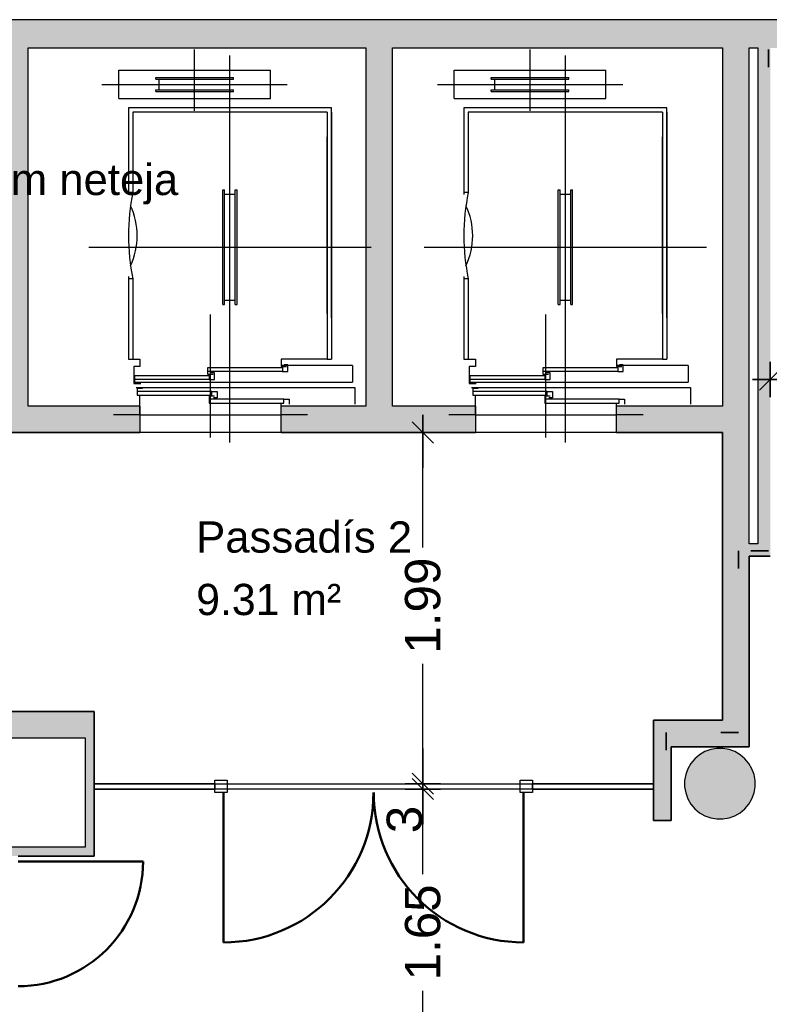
# Model space of a CAD drawing. Header units: metres. Extents: x -1 to 441, y -6 to 31.
# Tile 21 of 24: x 417.03 to 421.27, y 22.65 to 28.23. Entities that reach past the tile are written whole.
import ezdxf

# ---------------------------------------------------------------- set-up
doc = ezdxf.new("R2010")
doc.units = ezdxf.units.M
doc.header["$PDMODE"] = 65
doc.linetypes.add('CONTINUA', pattern=[0])
doc.linetypes.add('PUNKT', pattern=[6.35, 0, -6.35])
for name, color, linetype, lineweight in [('3D P4 MURS', 7, 'CONTINUA', 25), ('3D P4 PILAR', 7, 'CONTINUA', 25), ('P4  SUPERFICI LLIURE', 7, 'CONTINUA', 25), ('P4 COTES', 7, 'CONTINUA', 25), ('P4 ESCALES 2D', 7, 'CONTINUA', 25), ('P4 LOCAL', 7, 'CONTINUA', 25), ('P4 NOTACIO', 7, 'CONTINUA', 25)]:
    doc.layers.add(name, color=color, linetype=linetype, lineweight=lineweight)
doc.styles.add('ARIAL', font='arial.ttf')
doc.dimstyles.new('DIMSTYLE_3', dxfattribs={"dimtxt": 0.2, "dimasz": 0.2, "dimexe": 0, "dimexo": 1e-06, "dimgap": 0.1, "dimtad": 0, "dimrnd": 0.005, "dimzin": 4, "dimdsep": 46, "dimtxsty": 'ARIAL', "dimblk1": 'ALL_ML_STRICH', "dimblk2": 'ALL_ML_STRICH', "dimsah": 1, "dimcen": 0, "dimse1": 1, "dimse2": 1, "dimclrd": 2, "dimclre": 2, "dimclrt": 2, "dimadec": 0, "dimazin": 0, "dimtfac": 1, "dimtdec": 0, "dimtix": 1, "dimtmove": 2, "dimatfit": 3, "dimfxl": 0, "dimtzin": 0, "dimlwd": 0, "dimlwe": 35, "dimarcsym": 0})
doc.dimstyles.new('DIMSTYLE_9', dxfattribs={"dimtxt": 0.2, "dimasz": 0.2, "dimexe": 0, "dimexo": 1e-06, "dimgap": 0.1, "dimtad": 2, "dimdec": 0, "dimlfac": 100, "dimrnd": 0.5, "dimzin": 4, "dimdsep": 46, "dimtxsty": 'ARIAL', "dimblk1": 'ALL_ML_STRICH', "dimblk2": 'ALL_ML_STRICH', "dimsah": 1, "dimcen": 0, "dimse1": 1, "dimse2": 1, "dimclrd": 2, "dimclre": 2, "dimclrt": 2, "dimadec": 0, "dimazin": 0, "dimtfac": 1, "dimtdec": 0, "dimtix": 1, "dimtmove": 2, "dimatfit": 3, "dimfxl": 0, "dimtvp": 1.2, "dimtzin": 0, "dimlwd": 0, "dimlwe": 35, "dimarcsym": 0})

# ---------------------------------------------------------------- blocks, each defined once
blk = doc.blocks.new('_CLOSEDFILLED')
at = {"color": 0, "linetype": 'ByBlock', "lineweight": -2}
blk.add_solid([(-1, 0), (0, 0), (-1, 0)], dxfattribs=at)
blk = doc.blocks.new('ALL_ML_STRICH')
at = {"color": 0, "linetype": 'ByBlock', "lineweight": -2}
for p, q in [((-0.3, -0.3), (0.3, 0.3)), ((0, -0.5), (0, 0.5)), ((-1, 0), (0.5, 0))]:
    blk.add_line(p, q, dxfattribs=at)
blk = doc.blocks.new('*D110')
at = {"layer": 'DEFPOINTS', "color": 2, "linetype": 'CONTINUA', "lineweight": 35, "transparency": 33554687}
for p in [(420.617, 23.8695), (419.3096, 22.2173), (419.3821, 22.2173)]:
    blk.add_point(p, dxfattribs=at)
at = {"layer": 'P4 COTES', "color": 2, "linetype": 'CONTINUA', "lineweight": -2, "transparency": 33554687}
for p, q in [((419.3096, 23.3871), (419.3096, 23.8695)), ((419.3096, 22.2173), (419.3096, 22.7271))]:
    blk.add_line(p, q, dxfattribs=at)
at = {"layer": 'P4 COTES', "color": 2, "linetype": 'CONTINUA', "lineweight": 35, "transparency": 33554687, "xscale": 0.2, "yscale": 0.2, "zscale": 0.2}
for p, rotation in [((419.3096, 23.8695), 90), ((419.3096, 22.2173), 270)]:
    blk.add_blockref('ALL_ML_STRICH', p, dxfattribs=dict(at, rotation=rotation))
at = {"layer": 'P4 COTES', "color": 2, "linetype": 'CONTINUA', "lineweight": 35, "transparency": 33554687, "insert": (419.3096, 23.0571), "char_height": 0.2, "width": 0.8, "attachment_point": 5, "rotation": 90, "style": 'ARIAL'}
blk.add_mtext('\\A1;{\\A1;{1.65\\H0.132000;\\S^ ;}}', dxfattribs=at)
blk = doc.blocks.new('*D111')
at = {"layer": 'DEFPOINTS', "color": 2, "linetype": 'CONTINUA', "lineweight": 35, "transparency": 33554687}
for p in [(420.617, 23.8995), (419.3096, 23.8695), (420.617, 23.8695)]:
    blk.add_point(p, dxfattribs=at)
at = {"layer": 'P4 COTES', "color": 2, "linetype": 'CONTINUA', "lineweight": -2, "transparency": 33554687}
blk.add_line((419.3096, 23.8695), (419.3096, 23.8995), dxfattribs=at)
at = {"layer": 'P4 COTES', "color": 2, "linetype": 'CONTINUA', "lineweight": 35, "transparency": 33554687, "xscale": 0.2, "yscale": 0.2, "zscale": 0.2}
for p, rotation in [((419.3096, 23.8695), 270), ((419.3096, 23.8995), 90)]:
    blk.add_blockref('ALL_ML_STRICH', p, dxfattribs=dict(at, rotation=rotation))
at = {"layer": 'P4 COTES', "color": 2, "linetype": 'CONTINUA', "lineweight": 35, "transparency": 33554687, "insert": (419.206, 23.6968), "char_height": 0.2, "width": 0.2, "attachment_point": 5, "rotation": 90, "style": 'ARIAL'}
blk.add_mtext('\\A1;{3}', dxfattribs=at)
blk = doc.blocks.new('*D112')
at = {"layer": 'DEFPOINTS', "color": 2, "linetype": 'CONTINUA', "lineweight": 35, "transparency": 33554687}
for p in [(420.9276, 25.8895), (419.3096, 23.8995), (420.617, 23.8995)]:
    blk.add_point(p, dxfattribs=at)
at = {"layer": 'P4 COTES', "color": 2, "linetype": 'CONTINUA', "lineweight": -2, "transparency": 33554687}
for p, q in [((419.3096, 25.2387), (419.3096, 25.8895)), ((419.3096, 23.8995), (419.3096, 24.5787))]:
    blk.add_line(p, q, dxfattribs=at)
at = {"layer": 'P4 COTES', "color": 2, "linetype": 'CONTINUA', "lineweight": 35, "transparency": 33554687, "xscale": 0.2, "yscale": 0.2, "zscale": 0.2}
for p, rotation in [((419.3096, 25.8895), 90), ((419.3096, 23.8995), 270)]:
    blk.add_blockref('ALL_ML_STRICH', p, dxfattribs=dict(at, rotation=rotation))
at = {"layer": 'P4 COTES', "color": 2, "linetype": 'CONTINUA', "lineweight": 35, "transparency": 33554687, "insert": (419.3096, 24.9087), "char_height": 0.2, "width": 0.8, "attachment_point": 5, "rotation": 90, "style": 'ARIAL'}
blk.add_mtext('\\A1;{\\A1;{1.99\\H0.132000;\\S^ ;}}', dxfattribs=at)
blk = doc.blocks.new('*D113')
at = {"layer": 'DEFPOINTS', "color": 2, "linetype": 'CONTINUA', "lineweight": 35, "transparency": 33554687}
for p in [(421.277, 26.1896), (422.977, 25.2558), (421.277, 25.1895)]:
    blk.add_point(p, dxfattribs=at)
at = {"layer": 'P4 COTES', "color": 2, "linetype": 'CONTINUA', "lineweight": -2, "transparency": 33554687}
for p, q in [((421.277, 26.1896), (421.7768, 26.1896)), ((422.4368, 26.1896), (422.977, 26.1896))]:
    blk.add_line(p, q, dxfattribs=at)
at = {"layer": 'P4 COTES', "color": 2, "linetype": 'CONTINUA', "lineweight": 35, "transparency": 33554687, "xscale": 0.2, "yscale": 0.2, "zscale": 0.2, "rotation": 180}
blk.add_blockref('ALL_ML_STRICH', (421.277, 26.1896), dxfattribs=at)
at = {"layer": 'P4 COTES', "color": 2, "linetype": 'CONTINUA', "lineweight": 35, "transparency": 33554687, "xscale": 0.2, "yscale": 0.2, "zscale": 0.2}
blk.add_blockref('ALL_ML_STRICH', (422.977, 26.1896), dxfattribs=at)
at = {"layer": 'P4 COTES', "color": 2, "linetype": 'CONTINUA', "lineweight": 35, "transparency": 33554687, "insert": (422.1068, 26.1879), "char_height": 0.2, "width": 0.8, "attachment_point": 5, "style": 'ARIAL'}
blk.add_mtext('\\A1;{\\A1;{1.70\\H0.132000;\\S^ ;}}', dxfattribs=at)

msp = doc.modelspace()

# ---------------------------------------------------------------- hatches: boundary and pattern name
at = {"layer": '3D P4 MURS', "linetype": 'CONTINUA', "lineweight": 18, "true_color": 0xa0a0a0, "transparency": 33554687}
for points in [[(426.8464, 28.2282), (401.2904, 28.2282), (401.2587, 28.0682), (426.8132, 28.0682)], [(417.0747, 26.0395), (417.0747, 28.0682), (416.9247, 28.0682), (416.9247, 26.0395)], [(419.137, 26.0395), (419.137, 28.0682), (418.987, 28.0682), (418.987, 26.0395)], [(421.007, 28.0682), (421.007, 24.1095), (421.157, 24.1095), (421.157, 28.0682)], [(421.277, 25.1895), (421.277, 28.0682), (421.207, 28.0682), (421.207, 25.1895)], [(416.9247, 25.8895), (417.707, 25.8895), (417.707, 26.0395), (416.9247, 26.0395)], [(418.507, 25.8895), (419.607, 25.8895), (419.607, 26.0395), (418.507, 26.0395)], [(420.407, 25.8895), (421.007, 25.8895), (421.007, 26.0395), (420.407, 26.0395)], [(421.207, 25.2595), (421.157, 25.2595), (421.157, 25.1895), (421.207, 25.1895)], [(417.447, 24.3095), (410.827, 24.3095), (410.827, 24.1595), (410.867, 24.1595), (410.867, 24.3095), (412.107, 24.3095), (412.107, 24.1595), (417.447, 24.1595)], [(420.717, 23.6918), (420.717, 24.2595), (420.617, 24.2595), (420.617, 23.6918)], [(421.007, 24.2595), (420.717, 24.2595), (420.717, 24.1095), (421.007, 24.1095)], [(417.447, 23.4895), (417.447, 24.1595), (417.397, 24.1595), (417.397, 23.4895)], [(415.487, 23.4895), (417.397, 23.4895), (417.397, 23.5395), (415.487, 23.5395)]]:
    msp.add_hatch(color=253, dxfattribs=at).paths.add_polyline_path(points)
at = {"layer": '3D P4 PILAR', "linetype": 'CONTINUA', "lineweight": 18, "transparency": 33554687}
msp.add_hatch(color=9, dxfattribs=at).paths.add_polyline_path([(421.0095, 24.0992), (420.9745, 24.0992), (420.9401, 24.0931), (420.9072, 24.0812), (420.877, 24.0637), (420.8502, 24.0412), (420.8277, 24.0145), (420.8103, 23.9842), (420.7983, 23.9514), (420.7922, 23.9169), (420.7922, 23.882), (420.7983, 23.8476), (420.8103, 23.8147), (420.8277, 23.7845), (420.8502, 23.7577), (420.877, 23.7352), (420.9072, 23.7177), (420.9401, 23.7058), (420.9745, 23.6997), (421.0095, 23.6997), (421.0439, 23.7058), (421.0767, 23.7177), (421.107, 23.7352), (421.1338, 23.7577), (421.1562, 23.7845), (421.1737, 23.8147), (421.1857, 23.8476), (421.1917, 23.882), (421.1917, 23.9169), (421.1857, 23.9514), (421.1737, 23.9842), (421.1562, 24.0145), (421.1338, 24.0412), (421.107, 24.0637), (421.0767, 24.0812), (421.0439, 24.0931)])

# ---------------------------------------------------------------- linework, layer by layer
at = {"layer": '3D P4 MURS', "color": 7, "linetype": 'CONTINUA', "lineweight": 25, "transparency": 33554687}
for p, q in [((426.8464, 28.2282), (401.2904, 28.2282)), ((417.0747, 26.0395), (417.0747, 28.0682)), ((417.0747, 28.0682), (418.987, 28.0682)), ((418.987, 28.0682), (418.987, 26.0395)), ((419.137, 26.0395), (419.137, 28.0682)), ((419.137, 28.0682), (421.007, 28.0682)), ((421.007, 28.0682), (421.007, 26.0395)), ((421.157, 25.2595), (421.157, 28.0682)), ((421.157, 28.0682), (421.207, 28.0682)), ((421.207, 28.0682), (421.207, 25.2595)), ((417.707, 26.0395), (417.0747, 26.0395)), ((417.707, 26.0395), (417.707, 25.8895)), ((418.507, 25.8895), (418.507, 26.0395)), ((418.987, 26.0395), (418.507, 26.0395)), ((419.607, 26.0395), (419.137, 26.0395)), ((419.607, 26.0395), (419.607, 25.8895)), ((420.407, 25.8895), (420.407, 26.0395)), ((421.007, 26.0395), (420.407, 26.0395)), ((416.9247, 25.8895), (417.707, 25.8895)), ((418.507, 25.8895), (419.607, 25.8895)), ((420.407, 25.8895), (421.007, 25.8895)), ((421.007, 25.8895), (421.007, 24.2595)), ((421.207, 25.2595), (421.157, 25.2595)), ((421.157, 25.1895), (421.207, 25.1895)), ((421.157, 24.1095), (421.157, 25.1895)), ((421.207, 25.1895), (421.277, 25.1895)), ((417.447, 24.3095), (410.827, 24.3095)), ((417.447, 24.1827), (417.447, 24.3095)), ((420.717, 24.2595), (420.617, 24.2595)), ((420.617, 24.2595), (420.617, 23.8995)), ((421.007, 24.2595), (420.717, 24.2595)), ((415.537, 24.1595), (417.397, 24.1595)), ((417.397, 24.1595), (417.397, 23.5395)), ((417.447, 24.1595), (417.447, 24.1827)), ((417.447, 23.8995), (417.447, 24.1595)), ((420.717, 24.1095), (421.007, 24.1095)), ((420.717, 23.6918), (420.717, 24.1095)), ((421.007, 24.1095), (421.157, 24.1095)), ((417.447, 23.8695), (417.447, 23.8995)), ((418.1311, 23.8995), (417.447, 23.8995)), ((417.447, 23.8995), (417.447, 23.8695)), ((418.1311, 23.8995), (418.1311, 23.8695)), ((419.9302, 23.8695), (419.9302, 23.8995)), ((420.617, 23.8995), (419.9302, 23.8995)), ((420.617, 23.8995), (420.617, 23.8695)), ((420.617, 23.8695), (420.617, 23.8995)), ((417.447, 23.4895), (417.447, 23.8695)), ((417.447, 23.8695), (418.1311, 23.8695)), ((419.9302, 23.8695), (420.617, 23.8695)), ((420.617, 23.8695), (420.617, 23.6918)), ((420.617, 23.6918), (420.717, 23.6918)), ((417.397, 23.5395), (415.537, 23.5395)), ((417.017, 23.4895), (417.397, 23.4895)), ((417.397, 23.4895), (417.447, 23.4895))]:
    msp.add_line(p, q, dxfattribs=at)
at = {"layer": '3D P4 MURS', "color": 202, "linetype": 'CONTINUA', "lineweight": 50, "transparency": 33554687}
for p, q in [((418.1811, 23.8495), (418.1811, 23.0004)), ((419.8802, 23.8495), (419.8802, 23.0004)), ((417.017, 23.4595), (417.7245, 23.4595))]:
    msp.add_line(p, q, dxfattribs=at)
at = {"layer": '3D P4 MURS', "color": 7, "linetype": 'CONTINUA', "lineweight": 25, "transparency": 33554687}
for points in [[(418.1311, 23.9195), (418.2011, 23.9195), (418.2011, 23.8495), (418.1311, 23.8495), (418.1311, 23.9195)], [(419.8602, 23.9195), (419.9302, 23.9195), (419.9302, 23.8495), (419.8602, 23.8495), (419.8602, 23.9195)]]:
    msp.add_lwpolyline(points, close=True, dxfattribs=at)
at = {"layer": '3D P4 MURS', "color": 202, "linetype": 'CONTINUA', "lineweight": 50, "transparency": 33554687}
for centre, radius, start, end in [((418.1811, 23.8495), 0.849, 270, 0), ((419.8802, 23.8495), 0.849, 180, 270), ((417.017, 23.4595), 0.7075, 270, 0)]:
    msp.add_arc(centre, radius, start, end, dxfattribs=at)
at = {"layer": '3D P4 PILAR', "color": 7, "linetype": 'CONTINUA', "lineweight": 25, "transparency": 33554687}
for p, q in [((420.9745, 24.0992), (420.9401, 24.0931)), ((421.0095, 24.0992), (420.9745, 24.0992)), ((421.0439, 24.0931), (421.0095, 24.0992)), ((420.877, 24.0637), (420.8502, 24.0412)), ((420.9072, 24.0812), (420.877, 24.0637)), ((420.9401, 24.0931), (420.9072, 24.0812)), ((421.0767, 24.0812), (421.0439, 24.0931)), ((421.107, 24.0637), (421.0767, 24.0812)), ((421.1338, 24.0412), (421.107, 24.0637)), ((420.8277, 24.0145), (420.8103, 23.9842)), ((420.8502, 24.0412), (420.8277, 24.0145)), ((421.1562, 24.0145), (421.1338, 24.0412)), ((421.1737, 23.9842), (421.1562, 24.0145)), ((420.7983, 23.9514), (420.7922, 23.9169)), ((420.8103, 23.9842), (420.7983, 23.9514)), ((421.1857, 23.9514), (421.1737, 23.9842)), ((421.1917, 23.9169), (421.1857, 23.9514)), ((420.7922, 23.9169), (420.7922, 23.882)), ((420.7922, 23.882), (420.7983, 23.8476)), ((421.1857, 23.8476), (421.1917, 23.882)), ((421.1917, 23.882), (421.1917, 23.9169)), ((420.7983, 23.8476), (420.8103, 23.8147)), ((421.1737, 23.8147), (421.1857, 23.8476)), ((420.8103, 23.8147), (420.8277, 23.7845)), ((420.8277, 23.7845), (420.8502, 23.7577)), ((421.1338, 23.7577), (421.1562, 23.7845)), ((421.1562, 23.7845), (421.1737, 23.8147)), ((420.8502, 23.7577), (420.877, 23.7352)), ((420.877, 23.7352), (420.9072, 23.7177)), ((420.9072, 23.7177), (420.9401, 23.7058)), ((421.0439, 23.7058), (421.0767, 23.7177)), ((421.0767, 23.7177), (421.107, 23.7352)), ((421.107, 23.7352), (421.1338, 23.7577)), ((420.9401, 23.7058), (420.9745, 23.6997)), ((420.9745, 23.6997), (421.0095, 23.6997)), ((421.0095, 23.6997), (421.0439, 23.7058))]:
    msp.add_line(p, q, dxfattribs=at)
at = {"layer": 'P4  SUPERFICI LLIURE', "color": 7, "linetype": 'CONTINUA', "lineweight": 25, "transparency": 33554687}
for p, q in [((421.277, 25.1895), (421.157, 25.1895)), ((421.157, 25.1895), (421.157, 24.1095)), ((421.157, 24.1095), (420.717, 24.1095)), ((420.717, 24.1095), (420.717, 23.6918)), ((420.617, 23.8695), (417.447, 23.8695)), ((417.447, 23.8695), (417.447, 23.4895)), ((420.617, 23.6918), (420.617, 23.8695)), ((420.717, 23.6918), (420.617, 23.6918)), ((417.447, 23.4895), (417.017, 23.4895))]:
    msp.add_line(p, q, dxfattribs=at)
at = {"layer": 'P4 ESCALES 2D', "color": 7, "lineweight": 25, "transparency": 33554687}
for p, q in [((418.017, 27.7115), (418.017, 28.0595)), ((418.217, 25.8335), (418.217, 28.0245)), ((419.917, 27.7115), (419.917, 28.0595)), ((420.117, 25.8335), (420.117, 28.0245)), ((417.587, 27.7815), (417.587, 27.9415)), ((417.587, 27.9415), (418.447, 27.9415)), ((417.797, 27.9015), (418.237, 27.9015)), ((417.797, 27.8915), (417.797, 27.9015)), ((418.237, 27.8915), (418.237, 27.9015)), ((418.447, 27.7815), (418.447, 27.9415)), ((419.487, 27.9415), (420.347, 27.9415)), ((419.487, 27.7815), (419.487, 27.9415)), ((419.697, 27.8915), (419.697, 27.9015)), ((419.697, 27.9015), (420.137, 27.9015)), ((420.137, 27.8915), (420.137, 27.9015)), ((420.347, 27.7815), (420.347, 27.9415)), ((417.492, 27.8615), (418.542, 27.8615)), ((417.797, 27.8915), (418.237, 27.8915)), ((417.817, 27.8315), (417.817, 27.8915)), ((418.217, 27.8315), (418.217, 27.8915)), ((419.392, 27.8615), (420.442, 27.8615)), ((419.697, 27.8915), (420.137, 27.8915)), ((419.717, 27.8315), (419.717, 27.8915)), ((420.117, 27.8315), (420.117, 27.8915)), ((417.587, 27.7815), (418.447, 27.7815)), ((417.797, 27.8215), (417.797, 27.8315)), ((417.797, 27.8315), (418.237, 27.8315)), ((417.797, 27.8215), (418.237, 27.8215)), ((418.237, 27.8215), (418.237, 27.8315)), ((419.487, 27.7815), (420.347, 27.7815)), ((419.697, 27.8315), (420.137, 27.8315)), ((419.697, 27.8215), (419.697, 27.8315)), ((419.697, 27.8215), (420.137, 27.8215)), ((420.137, 27.8215), (420.137, 27.8315)), ((418.792, 27.7295), (417.642, 27.7295)), ((417.642, 27.7295), (417.642, 27.2375)), ((418.792, 26.5395), (418.792, 27.7295)), ((419.542, 27.7295), (419.542, 27.2375)), ((420.692, 27.7295), (419.542, 27.7295)), ((420.692, 26.5395), (420.692, 27.7295)), ((418.767, 27.7045), (417.667, 27.7045)), ((417.667, 27.7045), (417.667, 27.2495)), ((418.767, 27.7045), (418.767, 26.3045)), ((418.792, 27.7045), (418.792, 26.3045)), ((419.567, 27.7045), (419.567, 27.2495)), ((420.667, 27.7045), (419.567, 27.7045)), ((420.667, 27.7045), (420.667, 26.3045)), ((420.692, 27.7045), (420.692, 26.3045)), ((418.767, 26.5645), (418.767, 27.5645)), ((420.667, 26.5645), (420.667, 27.5645)), ((417.667, 27.2495), (417.642, 27.2495)), ((418.177, 27.2645), (418.187, 27.2645)), ((418.177, 26.6145), (418.177, 27.2645)), ((418.187, 26.6145), (418.187, 27.2645)), ((418.187, 27.2395), (418.247, 27.2395)), ((418.247, 27.2645), (418.257, 27.2645)), ((418.247, 26.6145), (418.247, 27.2645)), ((418.257, 26.6145), (418.257, 27.2645)), ((419.567, 27.2495), (419.542, 27.2495)), ((420.077, 26.6145), (420.077, 27.2645)), ((420.077, 27.2645), (420.087, 27.2645)), ((420.087, 26.6145), (420.087, 27.2645)), ((420.087, 27.2395), (420.147, 27.2395)), ((420.147, 26.6145), (420.147, 27.2645)), ((420.147, 27.2645), (420.157, 27.2645)), ((420.157, 26.6145), (420.157, 27.2645)), ((417.417, 26.9395), (419.017, 26.9395)), ((419.317, 26.9395), (420.917, 26.9395)), ((417.642, 26.7735), (417.642, 26.3045)), ((417.667, 26.7595), (417.642, 26.7595)), ((417.667, 26.7595), (417.667, 26.3045)), ((419.542, 26.7735), (419.542, 26.3045)), ((419.567, 26.7595), (419.542, 26.7595)), ((419.567, 26.7595), (419.567, 26.3045)), ((418.177, 26.6145), (418.187, 26.6145)), ((418.187, 26.6395), (418.247, 26.6395)), ((418.247, 26.6145), (418.257, 26.6145)), ((420.077, 26.6145), (420.087, 26.6145)), ((420.087, 26.6395), (420.147, 26.6395)), ((420.147, 26.6145), (420.157, 26.6145)), ((418.107, 25.8605), (418.107, 26.5585)), ((420.007, 25.8605), (420.007, 26.5585)), ((417.642, 26.3045), (417.707, 26.3045)), ((418.767, 26.3045), (418.792, 26.3045)), ((419.542, 26.3045), (419.607, 26.3045)), ((420.667, 26.3045), (420.692, 26.3045)), ((418.514, 26.2355), (418.092, 26.2355)), ((418.912, 26.2685), (418.507, 26.2685)), ((418.912, 26.2685), (418.912, 26.1745)), ((420.414, 26.2355), (419.992, 26.2355)), ((420.812, 26.2685), (420.407, 26.2685)), ((420.812, 26.2685), (420.812, 26.1745)), ((417.672, 26.1745), (418.912, 26.1745)), ((418.1, 26.1905), (417.678, 26.1905)), ((419.572, 26.1745), (420.812, 26.1745)), ((420, 26.1905), (419.578, 26.1905)), ((418.114, 26.1225), (417.692, 26.1225)), ((420.014, 26.1225), (419.592, 26.1225)), ((417.707, 26.0495), (417.707, 26.1005)), ((418.522, 26.0775), (418.1, 26.0775)), ((419.607, 26.0495), (419.607, 26.1005)), ((420.422, 26.0775), (420, 26.0775)), ((417.707, 25.9895), (417.707, 26.0495)), ((418.507, 25.9895), (418.507, 26.0495)), ((419.607, 25.9895), (419.607, 26.0495)), ((420.407, 25.9895), (420.407, 26.0495)), ((417.707, 25.9895), (417.557, 25.9895)), ((417.707, 25.9895), (418.507, 25.9895)), ((418.657, 25.9895), (418.507, 25.9895)), ((419.607, 25.9895), (419.457, 25.9895)), ((419.607, 25.9895), (420.407, 25.9895)), ((420.557, 25.9895), (420.407, 25.9895))]:
    msp.add_line(p, q, dxfattribs=at)
for points in [[(417.667, 26.3045), (417.707, 26.3045), (417.707, 26.2635), (417.672, 26.2635), (417.672, 26.1675), (417.712, 26.1675)], [(418.767, 26.3045), (418.507, 26.3045), (418.507, 26.2635), (418.537, 26.2635)], [(419.567, 26.3045), (419.607, 26.3045), (419.607, 26.2635), (419.572, 26.2635), (419.572, 26.1675), (419.612, 26.1675)], [(420.667, 26.3045), (420.407, 26.3045), (420.407, 26.2635), (420.437, 26.2635)], [(417.708, 26.1735), (417.678, 26.1735), (417.678, 26.2125), (418.1, 26.2125), (418.1, 26.1905), (418.13, 26.1905), (418.13, 26.2275), (418.11, 26.2275)], [(418.122, 26.2185), (418.092, 26.2185), (418.092, 26.2575), (418.514, 26.2575), (418.514, 26.2355), (418.544, 26.2355), (418.544, 26.2725), (418.524, 26.2725)], [(419.608, 26.1735), (419.578, 26.1735), (419.578, 26.2125), (420, 26.2125), (420, 26.1905), (420.03, 26.1905), (420.03, 26.2275), (420.01, 26.2275)], [(420.022, 26.2185), (419.992, 26.2185), (419.992, 26.2575), (420.414, 26.2575), (420.414, 26.2355), (420.444, 26.2355), (420.444, 26.2725), (420.424, 26.2725)], [(417.685, 26.1445), (418.925, 26.1445), (418.925, 26.0495)], [(417.722, 26.1395), (417.692, 26.1395), (417.692, 26.1005), (418.114, 26.1005), (418.114, 26.1225), (418.144, 26.1225), (418.144, 26.0855), (418.124, 26.0855)], [(419.585, 26.1445), (420.825, 26.1445), (420.825, 26.0495)], [(419.622, 26.1395), (419.592, 26.1395), (419.592, 26.1005), (420.014, 26.1005), (420.014, 26.1225), (420.044, 26.1225), (420.044, 26.0855), (420.024, 26.0855)], [(418.13, 26.0945), (418.1, 26.0945), (418.1, 26.0555), (418.522, 26.0555), (418.522, 26.0775), (418.552, 26.0775), (418.552, 26.0495)], [(420.03, 26.0945), (420, 26.0945), (420, 26.0555), (420.422, 26.0555), (420.422, 26.0775), (420.452, 26.0775), (420.452, 26.0495)]]:
    msp.add_lwpolyline(points, dxfattribs=at)
for centre, radius, start, end in [((418.855, 27.0045), 1.213, 168.3473, 191.6527), ((420.755, 27.0045), 1.213, 168.3473, 191.6527), ((417.293, 27.0045), 0.399, 334.7815, 25.2185), ((419.193, 27.0045), 0.399, 334.7815, 25.2185)]:
    msp.add_arc(centre, radius, start, end, dxfattribs=at)
at = {"layer": 'P4 LOCAL', "color": 7, "linetype": 'CONTINUA', "lineweight": 25, "transparency": 33554687}
for p, q in [((421.007, 25.8895), (415.947, 25.8895)), ((421.007, 24.2595), (421.007, 25.8895)), ((421.277, 25.1895), (421.157, 25.1895)), ((421.157, 25.1895), (421.157, 24.1095)), ((415.947, 24.3095), (417.447, 24.3095)), ((417.447, 24.3095), (417.447, 23.8995)), ((420.617, 23.8995), (420.617, 24.2595)), ((420.617, 24.2595), (421.007, 24.2595)), ((421.157, 24.1095), (420.717, 24.1095)), ((420.717, 24.1095), (420.717, 23.6918)), ((417.447, 23.8995), (420.617, 23.8995)), ((420.617, 23.8695), (417.447, 23.8695)), ((417.447, 23.8695), (417.447, 23.4895)), ((420.617, 23.6918), (420.617, 23.8695)), ((420.717, 23.6918), (420.617, 23.6918)), ((417.447, 23.4895), (417.017, 23.4895))]:
    msp.add_line(p, q, dxfattribs=at)
at = {"layer": 'P4 NOTACIO', "color": 2, "linetype": 'PUNKT', "lineweight": 35, "transparency": 33554687}
msp.add_line((420.617, 23.8695), (417.447, 23.8695), dxfattribs=at)
msp.add_lwpolyline([(421.267, 28.0595), (421.267, 25.2195), (421.097, 25.2195), (421.097, 24.1895), (420.687, 24.1895), (420.687, 23.8795)], dxfattribs=at)

# ---------------------------------------------------------------- block references
at = {"layer": '3D P4 PILAR', "color": 7, "linetype": 'CONTINUA', "lineweight": 25, "transparency": 33554687, "xscale": 0.0002666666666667, "yscale": 0.0002666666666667, "zscale": 0.0002666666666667}
msp.add_blockref('_CLOSEDFILLED', (420.992, 23.8995), dxfattribs=at)

# ---------------------------------------------------------------- texts
at = {"layer": 'P4 LOCAL', "color": 7, "linetype": 'CONTINUA', "lineweight": 25, "transparency": 33554687, "char_height": 0.177, "attachment_point": 7, "style": 'ARIAL'}
for s, insert, width in [('\\W1.00;Magatzem neteja', (416.0274, 27.1812), 1.994492), ('\\W1.00;Passadís 2', (418.0257, 25.2064), 1.315789), ('\\W0.98;9.31 m²', (418.0257, 24.8524), 0.927831)]:
    msp.add_mtext(s, dxfattribs=dict(at, insert=insert, width=width))

# ---------------------------------------------------------------- dimensions: what is measured, and where the dimension line sits
at = {"layer": 'P4 COTES', "color": 2, "linetype": 'CONTINUA', "lineweight": 35, "transparency": 33554687}
dim = msp.add_linear_dim(base=(422.977, 26.1896), p1=(421.277, 25.1895), p2=(422.977, 25.2558), dimstyle='DIMSTYLE_3', override={"dimpost": '<>', "dimclrd": 2, "dimclre": 2, "dimclrt": 2, "dimlwd": 0, "dimlwe": 35}, dxfattribs=at)
dim.commit()
dim.dimension.update_dxf_attribs({"geometry": '*D113', "text_midpoint": (422.1068, 26.1879), "dimtype": 160})
for base, p1, p2, dimstyle, picture, middle in [((419.3096, 25.8895), (420.617, 23.8995), (420.9276, 25.8895), 'DIMSTYLE_3', '*D112', (419.3096, 24.9087)), ((419.3096, 23.8995), (420.617, 23.8695), (420.617, 23.8995), 'DIMSTYLE_9', '*D111', (419.206, 23.6968)), ((419.3096, 23.8695), (419.3821, 22.2173), (420.617, 23.8695), 'DIMSTYLE_3', '*D110', (419.3096, 23.0571))]:
    dim = msp.add_linear_dim(base=base, p1=p1, p2=p2, angle=90, dimstyle=dimstyle, override={"dimpost": '<>', "dimclrd": 2, "dimclre": 2, "dimclrt": 2, "dimlwd": 0, "dimlwe": 35}, dxfattribs=at)
    dim.commit()
    dim.dimension.update_dxf_attribs({"geometry": picture, "text_midpoint": middle, "dimtype": 160})

doc.saveas('drawing.dxf')
